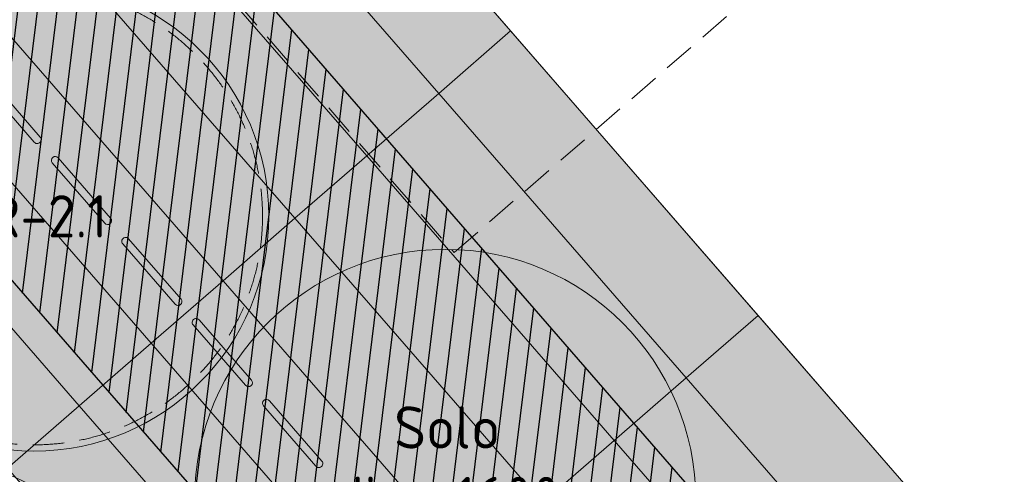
# Model space of a CAD drawing. Header units: millimetres. Extents: x 102382 to 164490, y 45733 to 103316.
# Tile 164 of 183: x 143725 to 146867, y 76654 to 78106. Entities that reach past the tile are written whole.
import ezdxf

# ---------------------------------------------------------------- set-up
doc = ezdxf.new("R2010")
doc.units = ezdxf.units.MM
doc.linetypes.add('ACAD_ISO03W100', pattern=[30, 12, -18])
doc.linetypes.add('Hidden 100.00_ 50.00', pattern=[150, 100, -50])
doc.layers.get('0').update_dxf_attribs({"true_color": 0x000000})
doc.layers.add('_SA-KUJA', color=1, linetype='Continuous', true_color=0xff0000)
doc.layers.add('_SA-KUJA_hatch', color=7, linetype='Continuous', true_color=0xffd9d9)
for name, color, linetype, lineweight, true_color in [('_SA-LAGI', 7, 'Continuous', 9, 0x5b5b5b), ('_SA-LAGI_tekst', 7, 'Continuous', 0, 0x7f4f3f), ('_SA-PORAND', 7, 'Continuous', 9, 0x5b5b5b), ('_SA-PORAND_hatch', 254, 'Continuous', 9, 0xbebebe), ('_SA-TREPP_tekst', 7, 'Continuous', 0, 0x000000), ('_SA-VALGUSTUS', 20, 'Continuous', 13, 0xff3f00)]:
    doc.layers.add(name, color=color, linetype=linetype, lineweight=lineweight, true_color=true_color)
doc.styles.add('DIN Pro Light-Light', font='txt')
doc.styles.add('DIN Pro Medium-Medium', font='txt')

# ---------------------------------------------------------------- blocks, each defined once
blk = doc.blocks.new('VR-2.1')
at = {"color": 0, "linetype": 'ByBlock', "lineweight": -2}
blk.add_circle((0, 0), 750, dxfattribs=at)
at = {"color": 0, "linetype": 'Hidden 100.00_ 50.00', "lineweight": -2}
blk.add_circle((0, 0), 730, dxfattribs=at)
at = {"color": 0, "linetype": 'ByBlock', "lineweight": -2, "insert": (-265.2, 67.1), "char_height": 135, "width": 1330.82, "attachment_point": 1, "style": 'DIN Pro Medium-Medium'}
blk.add_mtext('VR-2.1', dxfattribs=at)
blk = doc.blocks.new('Ecophon Solo diam.1600')
at = {"linetype": 'ACAD_ISO03W100', "lineweight": 0}
blk.add_line((-800, 0), (800, 0), dxfattribs=at)
blk.add_circle((0, 0), 800)
at = {"layer": '_SA-LAGI_tekst', "insert": (6.3, 298.9), "char_height": 135, "width": 1947.016, "attachment_point": 2, "rotation": 359.963, "style": 'DIN Pro Light-Light'}
blk.add_mtext('{\\fDIN Pro;Solo }\\P{\\fDIN Pro;diam.1600}\\P\\P', dxfattribs=at)
blk = doc.blocks.new('Ecophon Solo diam.1200')
blk.add_circle((0, 0), 600)
at = {"layer": '_SA-LAGI_tekst', "insert": (13.3, 298.9), "char_height": 135, "width": 1947.016, "attachment_point": 2, "rotation": 359.963, "style": 'DIN Pro Light-Light'}
blk.add_mtext('{\\fDIN Pro;Solo }\\P{\\fDIN Pro;diam.1200}\\P', dxfattribs=at)

msp = doc.modelspace()

# ---------------------------------------------------------------- hatches: boundary and pattern name
at = {"layer": '_SA-KUJA_hatch'}
h = msp.add_hatch(dxfattribs=at)
h.set_pattern_fill('Hatch1', color=256, scale=500, angle=83, style=0, pattern_type=2)
h.set_pattern_definition([(83, (0, 0), (-62.034134, 7.616834), [])])
h.paths.add_polyline_path([(148088, 74053.2), (143246.3, 79623), (145544.4, 81620.6), (144449.8, 82259.2), (141553.4, 79741.3), (147182.4, 73265.9)], flags=0)
at = {"layer": '_SA-PORAND_hatch', "true_color": 0xdcdcdc}
for points in [[(145291.2, 78070.1), (144501.3, 78978.7), (144271.9, 78779.3), (145061.8, 77870.6)], [(145061.8, 77870.6), (144271.9, 78779.3), (144042.5, 78579.8), (144832.3, 77671.2)], [(144832.3, 77671.2), (144042.5, 78579.8), (143813, 78380.4), (144602.9, 77471.7)], [(144373.5, 77272.3), (143583.6, 78181), (143354.2, 77981.5), (144144.1, 77072.9)], [(143914.6, 76873.4), (143124.7, 77782.1), (142895.3, 77582.6), (143685.2, 76674)], [(145392.8, 76563.1), (144602.9, 77471.7), (144373.5, 77272.3), (145163.4, 76363.6)], [(144704.5, 75964.7), (143914.6, 76873.4), (143685.2, 76674), (144475.1, 75765.3)]]:
    msp.add_hatch(color=254, dxfattribs=at).paths.add_polyline_path(points, flags=0)
at = {"layer": '_SA-PORAND_hatch', "true_color": 0xebebeb}
for points in [[(144602.9, 77471.7), (143813, 78380.4), (143583.6, 78181), (144373.5, 77272.3)], [(145163.4, 76363.6), (144373.5, 77272.3), (144144.1, 77072.9), (144933.9, 76164.2)], [(146641.6, 76053.3), (145851.7, 76962), (145622.2, 76762.5), (146412.1, 75853.8)], [(146412.1, 75853.8), (145622.2, 76762.5), (145392.8, 76563.1), (146182.7, 75654.4)]]:
    msp.add_hatch(color=7, dxfattribs=at).paths.add_polyline_path(points, flags=0)
at = {"layer": '_SA-PORAND_hatch', "true_color": 0xfafafa}
for points in [[(146081.1, 77161.4), (145291.2, 78070.1), (145061.8, 77870.6), (145851.7, 76962)], [(144144.1, 77072.9), (143354.2, 77981.5), (143124.7, 77782.1), (143914.6, 76873.4)], [(145851.7, 76962), (145061.8, 77870.6), (144832.3, 77671.2), (145622.2, 76762.5)], [(145622.2, 76762.5), (144832.3, 77671.2), (144602.9, 77471.7), (145392.8, 76563.1)], [(146871, 76252.7), (146081.1, 77161.4), (145851.7, 76962), (146641.6, 76053.3)], [(144933.9, 76164.2), (144144.1, 77072.9), (143914.6, 76873.4), (144704.5, 75964.7)]]:
    msp.add_hatch(color=7, dxfattribs=at).paths.add_polyline_path(points, flags=0)
at = {"layer": '_SA-PORAND_hatch'}
for points in [[(143771.1, 77714.5), (143771.3, 77714.3), (143771.5, 77714.1), (143771.7, 77713.9), (143771.9, 77713.7), (143772.1, 77713.5), (143772.3, 77713.3), (143772.5, 77713.1), (143772.8, 77712.9), (143773, 77712.7), (143773.2, 77712.6), (143773.5, 77712.4), (143773.7, 77712.2), (143774, 77712.1), (143774.3, 77711.9), (143774.5, 77711.8), (143774.8, 77711.6), (143775.1, 77711.5), (143775.4, 77711.3), (143775.6, 77711.2), (143775.9, 77711.1), (143776.2, 77711), (143776.5, 77710.9), (143776.8, 77710.8), (143777.1, 77710.7), (143777.4, 77710.6), (143777.8, 77710.5), (143778.1, 77710.5), (143778.4, 77710.4), (143778.7, 77710.3), (143779, 77710.3), (143779.4, 77710.3), (143779.7, 77710.2), (143780, 77710.2), (143780.3, 77710.2), (143780.6, 77710.2), (143781, 77710.2), (143781.3, 77710.2), (143781.6, 77710.2), (143781.9, 77710.3), (143782.2, 77710.3), (143782.6, 77710.4), (143782.9, 77710.4), (143783.2, 77710.5), (143783.5, 77710.6), (143783.8, 77710.6), (143784.1, 77710.7), (143784.4, 77710.8), (143784.7, 77710.9), (143785, 77711), (143785.3, 77711.1), (143785.6, 77711.3), (143785.8, 77711.4), (143786.1, 77711.5), (143786.4, 77711.6), (143786.6, 77711.8), (143786.9, 77711.9), (143787.1, 77712.1), (143787.4, 77712.2), (143787.6, 77712.4), (143787.9, 77712.6), (143788.1, 77712.7), (143788.3, 77712.9), (143788.5, 77713.1), (143788.7, 77713.3), (143789, 77713.5), (143789.2, 77713.6), (143789.4, 77713.8), (143789.6, 77714), (143789.8, 77714.3), (143790, 77714.5), (143790.1, 77714.7), (143790.3, 77714.9), (143790.5, 77715.2), (143790.7, 77715.4), (143790.9, 77715.6), (143791, 77715.9), (143791.2, 77716.1), (143791.3, 77716.4), (143791.5, 77716.7), (143791.6, 77717), (143791.8, 77717.2), (143791.9, 77717.5), (143792, 77717.8), (143792.2, 77718.1), (143792.3, 77718.4), (143792.4, 77718.7), (143792.5, 77719), (143792.6, 77719.3), (143792.7, 77719.6), (143792.7, 77719.9), (143792.8, 77720.2), (143792.9, 77720.5), (143792.9, 77720.9), (143793, 77721.2), (143793, 77721.5), (143793, 77721.8), (143793, 77722.2), (143793, 77722.5), (143793, 77722.8), (143793, 77723.1), (143793, 77723.4), (143793, 77723.8), (143793, 77724.1), (143792.9, 77724.4), (143792.9, 77724.7), (143792.8, 77725), (143792.8, 77725.3), (143792.7, 77725.7), (143792.6, 77726), (143792.5, 77726.3), (143792.4, 77726.6), (143792.3, 77726.9), (143792.2, 77727.1), (143792.1, 77727.4), (143792, 77727.7), (143791.9, 77728), (143791.7, 77728.3), (143791.6, 77728.5), (143791.5, 77728.8), (143791.3, 77729.1), (143791.2, 77729.3), (143791, 77729.5), (143790.8, 77729.8), (143790.7, 77730), (143790.5, 77730.3), (143790.3, 77730.5), (143790.2, 77730.7), (143790, 77730.9), (143622.7, 77923.4), (143622.5, 77923.6), (143622.3, 77923.8), (143622.1, 77924), (143621.9, 77924.2), (143621.7, 77924.4), (143621.5, 77924.6), (143621.3, 77924.7), (143621, 77924.9), (143620.8, 77925.1), (143620.6, 77925.3), (143620.3, 77925.5), (143620.1, 77925.6), (143619.8, 77925.8), (143619.5, 77926), (143619.3, 77926.1), (143619, 77926.3), (143618.7, 77926.4), (143618.4, 77926.5), (143618.2, 77926.7), (143617.9, 77926.8), (143617.6, 77926.9), (143617.3, 77927), (143617, 77927.1), (143616.7, 77927.2), (143616.4, 77927.3), (143616, 77927.3), (143615.7, 77927.4), (143615.4, 77927.5), (143615.1, 77927.5), (143614.8, 77927.6), (143614.4, 77927.6), (143614.1, 77927.6), (143613.8, 77927.6), (143613.5, 77927.7), (143613.2, 77927.7), (143612.8, 77927.6), (143612.5, 77927.6), (143612.2, 77927.6), (143611.9, 77927.6), (143611.6, 77927.5), (143611.2, 77927.5), (143610.9, 77927.4), (143610.6, 77927.4), (143610.3, 77927.3), (143610, 77927.2), (143609.7, 77927.1), (143609.4, 77927), (143609.1, 77926.9), (143608.8, 77926.8), (143608.5, 77926.7), (143608.2, 77926.6), (143608, 77926.5), (143607.7, 77926.3), (143607.4, 77926.2), (143607.2, 77926.1), (143606.9, 77925.9), (143606.7, 77925.8), (143606.4, 77925.6), (143606.2, 77925.5), (143605.9, 77925.3), (143605.7, 77925.1), (143605.5, 77924.9), (143605.3, 77924.8), (143605.1, 77924.6), (143604.8, 77924.4), (143604.6, 77924.2), (143604.4, 77924), (143604.2, 77923.8), (143604, 77923.6), (143603.8, 77923.4), (143603.7, 77923.2), (143603.5, 77922.9), (143603.3, 77922.7), (143603.1, 77922.5), (143602.9, 77922.2), (143602.8, 77922), (143602.6, 77921.7), (143602.5, 77921.4), (143602.3, 77921.2), (143602.2, 77920.9), (143602, 77920.6), (143601.9, 77920.3), (143601.8, 77920.1), (143601.6, 77919.8), (143601.5, 77919.5), (143601.4, 77919.2), (143601.3, 77918.9), (143601.2, 77918.6), (143601.1, 77918.3), (143601.1, 77917.9), (143601, 77917.6), (143600.9, 77917.3), (143600.9, 77917), (143600.8, 77916.7), (143600.8, 77916.3), (143600.8, 77916), (143600.8, 77915.7), (143600.8, 77915.4), (143600.8, 77915.1), (143600.8, 77914.7), (143600.8, 77914.4), (143600.8, 77914.1), (143600.8, 77913.8), (143600.9, 77913.5), (143600.9, 77913.1), (143601, 77912.8), (143601, 77912.5), (143601.1, 77912.2), (143601.2, 77911.9), (143601.3, 77911.6), (143601.4, 77911.3), (143601.5, 77911), (143601.6, 77910.7), (143601.7, 77910.4), (143601.8, 77910.1), (143601.9, 77909.9), (143602.1, 77909.6), (143602.2, 77909.3), (143602.3, 77909.1), (143602.5, 77908.8), (143602.6, 77908.6), (143602.8, 77908.3), (143603, 77908.1), (143603.1, 77907.8), (143603.3, 77907.6), (143603.5, 77907.4), (143603.6, 77907.2), (143603.8, 77907)], [(143995.9, 77456), (143996, 77455.8), (143996.2, 77455.5), (143996.4, 77455.3), (143996.6, 77455.1), (143996.8, 77454.9), (143997.1, 77454.8), (143997.3, 77454.6), (143997.5, 77454.4), (143997.7, 77454.2), (143998, 77454), (143998.2, 77453.8), (143998.5, 77453.7), (143998.7, 77453.5), (143999, 77453.4), (143999.3, 77453.2), (143999.5, 77453.1), (143999.8, 77452.9), (144000.1, 77452.8), (144000.4, 77452.7), (144000.7, 77452.5), (144001, 77452.4), (144001.3, 77452.3), (144001.6, 77452.2), (144001.9, 77452.1), (144002.2, 77452.1), (144002.5, 77452), (144002.8, 77451.9), (144003.1, 77451.8), (144003.5, 77451.8), (144003.8, 77451.8), (144004.1, 77451.7), (144004.4, 77451.7), (144004.7, 77451.7), (144005.1, 77451.7), (144005.4, 77451.7), (144005.7, 77451.7), (144006, 77451.7), (144006.4, 77451.7), (144006.7, 77451.7), (144007, 77451.8), (144007.3, 77451.8), (144007.6, 77451.9), (144007.9, 77451.9), (144008.2, 77452), (144008.6, 77452.1), (144008.9, 77452.2), (144009.2, 77452.3), (144009.4, 77452.4), (144009.7, 77452.5), (144010, 77452.6), (144010.3, 77452.7), (144010.6, 77452.8), (144010.9, 77453), (144011.1, 77453.1), (144011.4, 77453.2), (144011.6, 77453.4), (144011.9, 77453.5), (144012.1, 77453.7), (144012.4, 77453.9), (144012.6, 77454), (144012.8, 77454.2), (144013.1, 77454.4), (144013.3, 77454.5), (144013.5, 77454.7), (144013.7, 77454.9), (144013.9, 77455.1), (144014.1, 77455.3), (144014.3, 77455.5), (144014.5, 77455.7), (144014.7, 77455.9), (144014.9, 77456.1), (144015.1, 77456.4), (144015.3, 77456.6), (144015.4, 77456.9), (144015.6, 77457.1), (144015.8, 77457.3), (144015.9, 77457.6), (144016.1, 77457.9), (144016.2, 77458.1), (144016.4, 77458.4), (144016.5, 77458.7), (144016.7, 77459), (144016.8, 77459.3), (144016.9, 77459.5), (144017, 77459.8), (144017.1, 77460.1), (144017.2, 77460.4), (144017.3, 77460.8), (144017.4, 77461.1), (144017.5, 77461.4), (144017.5, 77461.7), (144017.6, 77462), (144017.7, 77462.3), (144017.7, 77462.6), (144017.7, 77463), (144017.8, 77463.3), (144017.8, 77463.6), (144017.8, 77463.9), (144017.8, 77464.3), (144017.8, 77464.6), (144017.8, 77464.9), (144017.7, 77465.2), (144017.7, 77465.5), (144017.7, 77465.9), (144017.6, 77466.2), (144017.6, 77466.5), (144017.5, 77466.8), (144017.4, 77467.1), (144017.4, 77467.4), (144017.3, 77467.7), (144017.2, 77468), (144017.1, 77468.3), (144017, 77468.6), (144016.9, 77468.9), (144016.7, 77469.2), (144016.6, 77469.4), (144016.5, 77469.7), (144016.4, 77470), (144016.2, 77470.3), (144016.1, 77470.5), (144015.9, 77470.8), (144015.8, 77471), (144015.6, 77471.2), (144015.4, 77471.5), (144015.3, 77471.7), (144015.1, 77471.9), (144014.9, 77472.2), (144014.7, 77472.4), (143847.4, 77664.8), (143847.2, 77665), (143847.1, 77665.2), (143846.9, 77665.4), (143846.7, 77665.6), (143846.4, 77665.8), (143846.2, 77666), (143846, 77666.2), (143845.8, 77666.4), (143845.5, 77666.6), (143845.3, 77666.8), (143845.1, 77666.9), (143844.8, 77667.1), (143844.6, 77667.3), (143844.3, 77667.4), (143844, 77667.6), (143843.8, 77667.7), (143843.5, 77667.8), (143843.2, 77668), (143842.9, 77668.1), (143842.6, 77668.2), (143842.3, 77668.3), (143842, 77668.4), (143841.7, 77668.5), (143841.4, 77668.6), (143841.1, 77668.7), (143840.8, 77668.8), (143840.5, 77668.9), (143840.2, 77668.9), (143839.8, 77669), (143839.5, 77669), (143839.2, 77669.1), (143838.9, 77669.1), (143838.5, 77669.1), (143838.2, 77669.1), (143837.9, 77669.1), (143837.6, 77669.1), (143837.3, 77669.1), (143836.9, 77669.1), (143836.6, 77669), (143836.3, 77669), (143836, 77668.9), (143835.7, 77668.9), (143835.4, 77668.8), (143835, 77668.8), (143834.7, 77668.7), (143834.4, 77668.6), (143834.1, 77668.5), (143833.8, 77668.4), (143833.6, 77668.3), (143833.3, 77668.2), (143833, 77668.1), (143832.7, 77667.9), (143832.4, 77667.8), (143832.2, 77667.7), (143831.9, 77667.5), (143831.7, 77667.4), (143831.4, 77667.2), (143831.2, 77667.1), (143830.9, 77666.9), (143830.7, 77666.7), (143830.5, 77666.6), (143830.2, 77666.4), (143830, 77666.2), (143829.8, 77666), (143829.6, 77665.9), (143829.4, 77665.7), (143829.2, 77665.5), (143829, 77665.3), (143828.8, 77665.1), (143828.6, 77664.8), (143828.4, 77664.6), (143828.2, 77664.4), (143828, 77664.2), (143827.9, 77663.9), (143827.7, 77663.7), (143827.5, 77663.4), (143827.4, 77663.2), (143827.2, 77662.9), (143827, 77662.6), (143826.9, 77662.4), (143826.8, 77662.1), (143826.6, 77661.8), (143826.5, 77661.5), (143826.4, 77661.2), (143826.3, 77660.9), (143826.2, 77660.6), (143826.1, 77660.3), (143826, 77660), (143825.9, 77659.7), (143825.8, 77659.4), (143825.7, 77659.1), (143825.7, 77658.8), (143825.6, 77658.4), (143825.6, 77658.1), (143825.6, 77657.8), (143825.5, 77657.5), (143825.5, 77657.2), (143825.5, 77656.8), (143825.5, 77656.5), (143825.5, 77656.2), (143825.5, 77655.9), (143825.5, 77655.5), (143825.6, 77655.2), (143825.6, 77654.9), (143825.7, 77654.6), (143825.7, 77654.3), (143825.8, 77654), (143825.9, 77653.7), (143825.9, 77653.4), (143826, 77653.1), (143826.1, 77652.8), (143826.2, 77652.5), (143826.3, 77652.2), (143826.4, 77651.9), (143826.5, 77651.6), (143826.7, 77651.3), (143826.8, 77651.1), (143826.9, 77650.8), (143827.1, 77650.5), (143827.2, 77650.3), (143827.4, 77650), (143827.5, 77649.8), (143827.7, 77649.5), (143827.9, 77649.3), (143828, 77649.1), (143828.2, 77648.8), (143828.4, 77648.6), (143828.6, 77648.4)], [(144220.6, 77197.4), (144220.8, 77197.2), (144221, 77197), (144221.2, 77196.8), (144221.4, 77196.6), (144221.6, 77196.4), (144221.8, 77196.2), (144222, 77196), (144222.3, 77195.8), (144222.5, 77195.7), (144222.7, 77195.5), (144223, 77195.3), (144223.2, 77195.1), (144223.5, 77195), (144223.7, 77194.8), (144224, 77194.7), (144224.3, 77194.5), (144224.6, 77194.4), (144224.8, 77194.2), (144225.1, 77194.1), (144225.4, 77194), (144225.7, 77193.9), (144226, 77193.8), (144226.3, 77193.7), (144226.6, 77193.6), (144226.9, 77193.5), (144227.3, 77193.4), (144227.6, 77193.4), (144227.9, 77193.3), (144228.2, 77193.3), (144228.5, 77193.2), (144228.8, 77193.2), (144229.2, 77193.1), (144229.5, 77193.1), (144229.8, 77193.1), (144230.1, 77193.1), (144230.5, 77193.1), (144230.8, 77193.1), (144231.1, 77193.2), (144231.4, 77193.2), (144231.7, 77193.2), (144232.1, 77193.3), (144232.4, 77193.3), (144232.7, 77193.4), (144233, 77193.5), (144233.3, 77193.6), (144233.6, 77193.6), (144233.9, 77193.7), (144234.2, 77193.8), (144234.5, 77193.9), (144234.8, 77194), (144235.1, 77194.2), (144235.3, 77194.3), (144235.6, 77194.4), (144235.9, 77194.6), (144236.1, 77194.7), (144236.4, 77194.9), (144236.6, 77195), (144236.9, 77195.2), (144237.1, 77195.3), (144237.4, 77195.5), (144237.6, 77195.7), (144237.8, 77195.8), (144238, 77196), (144238.2, 77196.2), (144238.4, 77196.4), (144238.7, 77196.6), (144238.9, 77196.8), (144239.1, 77197), (144239.3, 77197.2), (144239.4, 77197.4), (144239.6, 77197.6), (144239.8, 77197.8), (144240, 77198.1), (144240.2, 77198.3), (144240.4, 77198.6), (144240.5, 77198.8), (144240.7, 77199.1), (144240.8, 77199.3), (144241, 77199.6), (144241.1, 77199.9), (144241.3, 77200.1), (144241.4, 77200.4), (144241.5, 77200.7), (144241.7, 77201), (144241.8, 77201.3), (144241.9, 77201.6), (144242, 77201.9), (144242.1, 77202.2), (144242.2, 77202.5), (144242.2, 77202.8), (144242.3, 77203.1), (144242.4, 77203.5), (144242.4, 77203.8), (144242.4, 77204.1), (144242.5, 77204.4), (144242.5, 77204.7), (144242.5, 77205.1), (144242.5, 77205.4), (144242.5, 77205.7), (144242.5, 77206), (144242.5, 77206.4), (144242.5, 77206.7), (144242.5, 77207), (144242.4, 77207.3), (144242.4, 77207.6), (144242.3, 77208), (144242.3, 77208.3), (144242.2, 77208.6), (144242.1, 77208.9), (144242, 77209.2), (144241.9, 77209.5), (144241.8, 77209.8), (144241.7, 77210.1), (144241.6, 77210.3), (144241.5, 77210.6), (144241.4, 77210.9), (144241.2, 77211.2), (144241.1, 77211.4), (144241, 77211.7), (144240.8, 77212), (144240.7, 77212.2), (144240.5, 77212.5), (144240.3, 77212.7), (144240.2, 77212.9), (144240, 77213.2), (144239.8, 77213.4), (144239.7, 77213.6), (144239.5, 77213.8), (144072.2, 77406.3), (144072, 77406.5), (144071.8, 77406.7), (144071.6, 77406.9), (144071.4, 77407.1), (144071.2, 77407.3), (144071, 77407.5), (144070.8, 77407.7), (144070.5, 77407.9), (144070.3, 77408), (144070.1, 77408.2), (144069.8, 77408.4), (144069.6, 77408.6), (144069.3, 77408.7), (144069, 77408.9), (144068.8, 77409), (144068.5, 77409.2), (144068.2, 77409.3), (144067.9, 77409.4), (144067.7, 77409.6), (144067.4, 77409.7), (144067.1, 77409.8), (144066.8, 77409.9), (144066.5, 77410), (144066.2, 77410.1), (144065.8, 77410.2), (144065.5, 77410.3), (144065.2, 77410.3), (144064.9, 77410.4), (144064.6, 77410.4), (144064.3, 77410.5), (144063.9, 77410.5), (144063.6, 77410.5), (144063.3, 77410.6), (144063, 77410.6), (144062.6, 77410.6), (144062.3, 77410.6), (144062, 77410.5), (144061.7, 77410.5), (144061.4, 77410.5), (144061, 77410.5), (144060.7, 77410.4), (144060.4, 77410.4), (144060.1, 77410.3), (144059.8, 77410.2), (144059.5, 77410.1), (144059.2, 77410.1), (144058.9, 77410), (144058.6, 77409.9), (144058.3, 77409.8), (144058, 77409.6), (144057.7, 77409.5), (144057.5, 77409.4), (144057.2, 77409.3), (144056.9, 77409.1), (144056.7, 77409), (144056.4, 77408.8), (144056.1, 77408.7), (144055.9, 77408.5), (144055.7, 77408.4), (144055.4, 77408.2), (144055.2, 77408), (144055, 77407.9), (144054.8, 77407.7), (144054.5, 77407.5), (144054.3, 77407.3), (144054.1, 77407.1), (144053.9, 77406.9), (144053.7, 77406.7), (144053.5, 77406.5), (144053.3, 77406.3), (144053.2, 77406.1), (144053, 77405.9), (144052.8, 77405.6), (144052.6, 77405.4), (144052.4, 77405.1), (144052.3, 77404.9), (144052.1, 77404.6), (144051.9, 77404.4), (144051.8, 77404.1), (144051.6, 77403.8), (144051.5, 77403.5), (144051.4, 77403.3), (144051.2, 77403), (144051.1, 77402.7), (144051, 77402.4), (144050.9, 77402.1), (144050.8, 77401.8), (144050.7, 77401.5), (144050.6, 77401.2), (144050.6, 77400.9), (144050.5, 77400.5), (144050.4, 77400.2), (144050.4, 77399.9), (144050.3, 77399.6), (144050.3, 77399.3), (144050.3, 77398.9), (144050.3, 77398.6), (144050.2, 77398.3), (144050.2, 77398), (144050.3, 77397.6), (144050.3, 77397.3), (144050.3, 77397), (144050.3, 77396.7), (144050.4, 77396.4), (144050.4, 77396.1), (144050.5, 77395.7), (144050.5, 77395.4), (144050.6, 77395.1), (144050.7, 77394.8), (144050.8, 77394.5), (144050.9, 77394.2), (144051, 77393.9), (144051.1, 77393.6), (144051.2, 77393.3), (144051.3, 77393.1), (144051.4, 77392.8), (144051.6, 77392.5), (144051.7, 77392.2), (144051.8, 77392), (144052, 77391.7), (144052.1, 77391.5), (144052.3, 77391.2), (144052.4, 77391), (144052.6, 77390.8), (144052.8, 77390.5), (144053, 77390.3), (144053.1, 77390.1), (144053.3, 77389.9)], [(144278.1, 77131.3), (144277.9, 77131.5), (144277.7, 77131.8), (144277.5, 77132), (144277.4, 77132.2), (144277.2, 77132.4), (144277, 77132.7), (144276.9, 77132.9), (144276.7, 77133.2), (144276.6, 77133.4), (144276.4, 77133.7), (144276.3, 77134), (144276.2, 77134.2), (144276, 77134.5), (144275.9, 77134.8), (144275.8, 77135.1), (144275.7, 77135.4), (144275.6, 77135.7), (144275.5, 77136), (144275.4, 77136.3), (144275.3, 77136.6), (144275.3, 77136.9), (144275.2, 77137.2), (144275.2, 77137.5), (144275.1, 77137.8), (144275.1, 77138.1), (144275, 77138.5), (144275, 77138.8), (144275, 77139.1), (144275, 77139.4), (144275, 77139.8), (144275, 77140.1), (144275, 77140.4), (144275.1, 77140.7), (144275.1, 77141), (144275.1, 77141.4), (144275.2, 77141.7), (144275.2, 77142), (144275.3, 77142.3), (144275.4, 77142.6), (144275.5, 77142.9), (144275.6, 77143.2), (144275.7, 77143.5), (144275.8, 77143.8), (144275.9, 77144.1), (144276, 77144.4), (144276.1, 77144.7), (144276.3, 77145), (144276.4, 77145.3), (144276.5, 77145.6), (144276.7, 77145.8), (144276.9, 77146.1), (144277, 77146.3), (144277.2, 77146.6), (144277.4, 77146.8), (144277.5, 77147.1), (144277.7, 77147.3), (144277.9, 77147.5), (144278.1, 77147.8), (144278.3, 77148), (144278.5, 77148.2), (144278.7, 77148.4), (144278.9, 77148.6), (144279.1, 77148.8), (144279.3, 77149), (144279.5, 77149.1), (144279.7, 77149.3), (144279.9, 77149.5), (144280.2, 77149.7), (144280.4, 77149.8), (144280.6, 77150), (144280.9, 77150.1), (144281.1, 77150.3), (144281.4, 77150.4), (144281.7, 77150.6), (144281.9, 77150.7), (144282.2, 77150.9), (144282.5, 77151), (144282.8, 77151.1), (144283.1, 77151.2), (144283.3, 77151.3), (144283.6, 77151.4), (144283.9, 77151.5), (144284.2, 77151.6), (144284.5, 77151.7), (144284.9, 77151.7), (144285.2, 77151.8), (144285.5, 77151.9), (144285.8, 77151.9), (144286.1, 77152), (144286.4, 77152), (144286.8, 77152), (144287.1, 77152), (144287.4, 77152), (144287.7, 77152), (144288, 77152), (144288.4, 77152), (144288.7, 77152), (144289, 77151.9), (144289.3, 77151.9), (144289.6, 77151.8), (144290, 77151.8), (144290.3, 77151.7), (144290.6, 77151.6), (144290.9, 77151.6), (144291.2, 77151.5), (144291.5, 77151.4), (144291.8, 77151.3), (144292.1, 77151.1), (144292.4, 77151), (144292.7, 77150.9), (144293, 77150.8), (144293.2, 77150.6), (144293.5, 77150.5), (144293.8, 77150.3), (144294, 77150.2), (144294.3, 77150), (144294.6, 77149.8), (144294.8, 77149.7), (144295, 77149.5), (144295.3, 77149.3), (144295.5, 77149.1), (144295.7, 77148.9), (144295.9, 77148.7), (144296.2, 77148.5), (144296.4, 77148.3), (144296.6, 77148.1), (144296.7, 77147.9), (144296.9, 77147.7), (144464.2, 76955.3), (144464.4, 76955.1), (144464.6, 76954.8), (144464.8, 76954.6), (144464.9, 76954.4), (144465.1, 76954.2), (144465.2, 76953.9), (144465.4, 76953.7), (144465.6, 76953.4), (144465.7, 76953.2), (144465.8, 76952.9), (144466, 76952.6), (144466.1, 76952.4), (144466.2, 76952.1), (144466.4, 76951.8), (144466.5, 76951.5), (144466.6, 76951.2), (144466.7, 76950.9), (144466.8, 76950.6), (144466.9, 76950.3), (144466.9, 76950), (144467, 76949.7), (144467.1, 76949.4), (144467.1, 76949.1), (144467.2, 76948.8), (144467.2, 76948.5), (144467.2, 76948.1), (144467.3, 76947.8), (144467.3, 76947.5), (144467.3, 76947.2), (144467.3, 76946.9), (144467.3, 76946.5), (144467.3, 76946.2), (144467.2, 76945.9), (144467.2, 76945.6), (144467.2, 76945.2), (144467.1, 76944.9), (144467, 76944.6), (144467, 76944.3), (144466.9, 76944), (144466.8, 76943.7), (144466.7, 76943.4), (144466.6, 76943.1), (144466.5, 76942.8), (144466.4, 76942.5), (144466.3, 76942.2), (144466.2, 76941.9), (144466, 76941.6), (144465.9, 76941.3), (144465.7, 76941.1), (144465.6, 76940.8), (144465.4, 76940.5), (144465.3, 76940.3), (144465.1, 76940), (144464.9, 76939.8), (144464.8, 76939.5), (144464.6, 76939.3), (144464.4, 76939.1), (144464.2, 76938.8), (144464, 76938.6), (144463.8, 76938.4), (144463.6, 76938.2), (144463.4, 76938), (144463.2, 76937.8), (144463, 76937.6), (144462.8, 76937.5), (144462.6, 76937.3), (144462.3, 76937.1), (144462.1, 76936.9), (144461.9, 76936.8), (144461.6, 76936.6), (144461.4, 76936.5), (144461.1, 76936.3), (144460.9, 76936.2), (144460.6, 76936), (144460.3, 76935.9), (144460.1, 76935.8), (144459.8, 76935.6), (144459.5, 76935.5), (144459.2, 76935.4), (144458.9, 76935.3), (144458.6, 76935.2), (144458.3, 76935.1), (144458, 76935), (144457.7, 76934.9), (144457.4, 76934.9), (144457.1, 76934.8), (144456.8, 76934.7), (144456.5, 76934.7), (144456.2, 76934.7), (144455.9, 76934.6), (144455.5, 76934.6), (144455.2, 76934.6), (144454.9, 76934.6), (144454.6, 76934.6), (144454.2, 76934.6), (144453.9, 76934.6), (144453.6, 76934.6), (144453.3, 76934.7), (144453, 76934.7), (144452.6, 76934.8), (144452.3, 76934.8), (144452, 76934.9), (144451.7, 76935), (144451.4, 76935.1), (144451.1, 76935.1), (144450.8, 76935.2), (144450.5, 76935.3), (144450.2, 76935.5), (144449.9, 76935.6), (144449.6, 76935.7), (144449.3, 76935.8), (144449, 76936), (144448.8, 76936.1), (144448.5, 76936.3), (144448.2, 76936.4), (144448, 76936.6), (144447.7, 76936.8), (144447.5, 76936.9), (144447.2, 76937.1), (144447, 76937.3), (144446.8, 76937.5), (144446.6, 76937.7), (144446.3, 76937.9), (144446.1, 76938.1), (144445.9, 76938.3), (144445.7, 76938.5), (144445.5, 76938.7), (144445.4, 76938.9)], [(144670.1, 76680.3), (144670.3, 76680.1), (144670.5, 76679.9), (144670.7, 76679.7), (144670.9, 76679.5), (144671.1, 76679.3), (144671.3, 76679.1), (144671.5, 76678.9), (144671.8, 76678.8), (144672, 76678.6), (144672.2, 76678.4), (144672.5, 76678.2), (144672.7, 76678.1), (144673, 76677.9), (144673.2, 76677.7), (144673.5, 76677.6), (144673.8, 76677.4), (144674.1, 76677.3), (144674.3, 76677.2), (144674.6, 76677), (144674.9, 76676.9), (144675.2, 76676.8), (144675.5, 76676.7), (144675.8, 76676.6), (144676.1, 76676.5), (144676.4, 76676.4), (144676.7, 76676.4), (144677.1, 76676.3), (144677.4, 76676.2), (144677.7, 76676.2), (144678, 76676.1), (144678.3, 76676.1), (144678.7, 76676.1), (144679, 76676), (144679.3, 76676), (144679.6, 76676), (144680, 76676), (144680.3, 76676.1), (144680.6, 76676.1), (144680.9, 76676.1), (144681.2, 76676.2), (144681.6, 76676.2), (144681.9, 76676.3), (144682.2, 76676.3), (144682.5, 76676.4), (144682.8, 76676.5), (144683.1, 76676.6), (144683.4, 76676.6), (144683.7, 76676.7), (144684, 76676.9), (144684.3, 76677), (144684.5, 76677.1), (144684.8, 76677.2), (144685.1, 76677.3), (144685.4, 76677.5), (144685.6, 76677.6), (144685.9, 76677.8), (144686.1, 76677.9), (144686.4, 76678.1), (144686.6, 76678.2), (144686.9, 76678.4), (144687.1, 76678.6), (144687.3, 76678.7), (144687.5, 76678.9), (144687.7, 76679.1), (144687.9, 76679.3), (144688.1, 76679.5), (144688.4, 76679.7), (144688.6, 76679.9), (144688.7, 76680.1), (144688.9, 76680.3), (144689.1, 76680.5), (144689.3, 76680.8), (144689.5, 76681), (144689.7, 76681.2), (144689.8, 76681.5), (144690, 76681.7), (144690.2, 76682), (144690.3, 76682.2), (144690.5, 76682.5), (144690.6, 76682.8), (144690.8, 76683.1), (144690.9, 76683.3), (144691, 76683.6), (144691.2, 76683.9), (144691.3, 76684.2), (144691.4, 76684.5), (144691.5, 76684.8), (144691.6, 76685.1), (144691.6, 76685.4), (144691.7, 76685.7), (144691.8, 76686.1), (144691.8, 76686.4), (144691.9, 76686.7), (144691.9, 76687), (144692, 76687.3), (144692, 76687.7), (144692, 76688), (144692, 76688.3), (144692, 76688.6), (144692, 76689), (144692, 76689.3), (144692, 76689.6), (144692, 76689.9), (144691.9, 76690.2), (144691.9, 76690.6), (144691.8, 76690.9), (144691.8, 76691.2), (144691.7, 76691.5), (144691.6, 76691.8), (144691.5, 76692.1), (144691.4, 76692.4), (144691.3, 76692.7), (144691.2, 76693), (144691.1, 76693.3), (144691, 76693.5), (144690.9, 76693.8), (144690.7, 76694.1), (144690.6, 76694.4), (144690.5, 76694.6), (144690.3, 76694.9), (144690.2, 76695.1), (144690, 76695.4), (144689.8, 76695.6), (144689.7, 76695.9), (144689.5, 76696.1), (144689.3, 76696.3), (144689.1, 76696.5), (144689, 76696.7), (144521.7, 76889.2), (144521.5, 76889.4), (144521.3, 76889.6), (144521.1, 76889.8), (144520.9, 76890), (144520.7, 76890.2), (144520.5, 76890.4), (144520.3, 76890.6), (144520, 76890.8), (144519.8, 76890.9), (144519.6, 76891.1), (144519.3, 76891.3), (144519.1, 76891.5), (144518.8, 76891.6), (144518.5, 76891.8), (144518.3, 76891.9), (144518, 76892.1), (144517.7, 76892.2), (144517.4, 76892.4), (144517.1, 76892.5), (144516.9, 76892.6), (144516.6, 76892.7), (144516.3, 76892.8), (144516, 76892.9), (144515.6, 76893), (144515.3, 76893.1), (144515, 76893.2), (144514.7, 76893.2), (144514.4, 76893.3), (144514.1, 76893.4), (144513.8, 76893.4), (144513.4, 76893.4), (144513.1, 76893.5), (144512.8, 76893.5), (144512.5, 76893.5), (144512.1, 76893.5), (144511.8, 76893.5), (144511.5, 76893.5), (144511.2, 76893.4), (144510.9, 76893.4), (144510.5, 76893.4), (144510.2, 76893.3), (144509.9, 76893.3), (144509.6, 76893.2), (144509.3, 76893.1), (144509, 76893.1), (144508.7, 76893), (144508.4, 76892.9), (144508.1, 76892.8), (144507.8, 76892.7), (144507.5, 76892.6), (144507.2, 76892.4), (144507, 76892.3), (144506.7, 76892.2), (144506.4, 76892), (144506.2, 76891.9), (144505.9, 76891.8), (144505.6, 76891.6), (144505.4, 76891.4), (144505.2, 76891.3), (144504.9, 76891.1), (144504.7, 76890.9), (144504.5, 76890.8), (144504.3, 76890.6), (144504, 76890.4), (144503.8, 76890.2), (144503.6, 76890), (144503.4, 76889.8), (144503.2, 76889.6), (144503, 76889.4), (144502.8, 76889.2), (144502.6, 76889), (144502.5, 76888.8), (144502.3, 76888.5), (144502.1, 76888.3), (144501.9, 76888.1), (144501.8, 76887.8), (144501.6, 76887.5), (144501.4, 76887.3), (144501.3, 76887), (144501.1, 76886.7), (144501, 76886.5), (144500.9, 76886.2), (144500.7, 76885.9), (144500.6, 76885.6), (144500.5, 76885.3), (144500.4, 76885), (144500.3, 76884.7), (144500.2, 76884.4), (144500.1, 76884.1), (144500.1, 76883.8), (144500, 76883.5), (144499.9, 76883.1), (144499.9, 76882.8), (144499.8, 76882.5), (144499.8, 76882.2), (144499.8, 76881.9), (144499.8, 76881.5), (144499.7, 76881.2), (144499.7, 76880.9), (144499.7, 76880.6), (144499.8, 76880.2), (144499.8, 76879.9), (144499.8, 76879.6), (144499.9, 76879.3), (144499.9, 76879), (144500, 76878.7), (144500, 76878.3), (144500.1, 76878), (144500.2, 76877.7), (144500.3, 76877.4), (144500.4, 76877.1), (144500.5, 76876.8), (144500.6, 76876.5), (144500.7, 76876.3), (144500.8, 76876), (144500.9, 76875.7), (144501, 76875.4), (144501.2, 76875.2), (144501.3, 76874.9), (144501.5, 76874.6), (144501.6, 76874.4), (144501.8, 76874.1), (144501.9, 76873.9), (144502.1, 76873.7), (144502.3, 76873.4), (144502.5, 76873.2), (144502.6, 76873), (144502.8, 76872.8)]]:
    msp.add_hatch(color=256, dxfattribs=at).paths.add_polyline_path(points, flags=0)

# ---------------------------------------------------------------- linework, layer by layer
at = {"layer": '_SA-KUJA', "color": 1, "true_color": 0xff0000}
msp.add_lwpolyline([(148088, 74053.2), (143246.3, 79623), (145544.4, 81620.6), (144449.8, 82259.2), (141553.4, 79741.3), (147182.4, 73265.9)], close=True, dxfattribs=at)
at = {"layer": '_SA-LAGI'}
msp.add_lwpolyline([(141129.7, 69886), (147552.3, 75469), (138360.9, 86042.5), (134155.4, 82386.8), (132007.2, 80532.6), (122900, 72615.8), (122910, 67510), (123110, 67510), (123110, 67400), (127185, 67402.2), (127185, 67510), (127605, 67510), (127605.4, 67402.4), (132880, 67405.2), (138807.2, 72557.6), (138879.4, 72474.6), (138971.3, 72369)], close=True, dxfattribs=at)
at = {"layer": '_SA-PORAND'}
for points in [[(141129.7, 69886), (147552.3, 75469), (138360.9, 86042.5), (134557.1, 82736), (134347.2, 82977.5), (133123.3, 81901), (133333.3, 81659.5), (133091.6, 81449.7), (132881.8, 81691.1), (122910, 73035.2), (122910, 67510), (123110, 67510), (123111.2, 67400), (127234.9, 67400.9), (127234.9, 67508.8), (127654.9, 67508.8), (127655.3, 67401.2), (132880, 67405.2), (138807.2, 72557.6)], [(145291.2, 78070.1), (144501.3, 78978.7), (144271.9, 78779.3), (145061.8, 77870.6)], [(145061.8, 77870.6), (144271.9, 78779.3), (144042.5, 78579.8), (144832.3, 77671.2)], [(144832.3, 77671.2), (144042.5, 78579.8), (143813, 78380.4), (144602.9, 77471.7)], [(144602.9, 77471.7), (143813, 78380.4), (143583.6, 78181), (144373.5, 77272.3)], [(144373.5, 77272.3), (143583.6, 78181), (143354.2, 77981.5), (144144.1, 77072.9)], [(146081.1, 77161.4), (145291.2, 78070.1), (145061.8, 77870.6), (145851.7, 76962)], [(144144.1, 77072.9), (143354.2, 77981.5), (143124.7, 77782.1), (143914.6, 76873.4)], [(145851.7, 76962), (145061.8, 77870.6), (144832.3, 77671.2), (145622.2, 76762.5)], [(143914.6, 76873.4), (143124.7, 77782.1), (142895.3, 77582.6), (143685.2, 76674)], [(145622.2, 76762.5), (144832.3, 77671.2), (144602.9, 77471.7), (145392.8, 76563.1)], [(145392.8, 76563.1), (144602.9, 77471.7), (144373.5, 77272.3), (145163.4, 76363.6)], [(145163.4, 76363.6), (144373.5, 77272.3), (144144.1, 77072.9), (144933.9, 76164.2)], [(146871, 76252.7), (146081.1, 77161.4), (145851.7, 76962), (146641.6, 76053.3)], [(144933.9, 76164.2), (144144.1, 77072.9), (143914.6, 76873.4), (144704.5, 75964.7)], [(146641.6, 76053.3), (145851.7, 76962), (145622.2, 76762.5), (146412.1, 75853.8)], [(144704.5, 75964.7), (143914.6, 76873.4), (143685.2, 76674), (144475.1, 75765.3)], [(146412.1, 75853.8), (145622.2, 76762.5), (145392.8, 76563.1), (146182.7, 75654.4)]]:
    msp.add_lwpolyline(points, close=True, dxfattribs=at)
for points in [[(143771.1, 77714.5, 1), (143790, 77730.9), (143622.7, 77923.4, 1), (143603.8, 77907)], [(143995.9, 77456, 1), (144014.7, 77472.4), (143847.4, 77664.8, 1), (143828.6, 77648.4)], [(144220.6, 77197.4, 1), (144239.5, 77213.8), (144072.2, 77406.3, 1), (144053.3, 77389.9)], [(144278.1, 77131.3, -1), (144296.9, 77147.7), (144464.2, 76955.3, -1), (144445.4, 76938.9)], [(144670.1, 76680.3, 1), (144689, 76696.7), (144521.7, 76889.2, 1), (144502.8, 76872.8)]]:
    msp.add_lwpolyline(points, format="xyb", close=True, dxfattribs=at)
at = {"layer": '_SA-TREPP_tekst', "color": 1, "linetype": 'Hidden 100.00_ 50.00', "true_color": 0xff0000}
msp.add_lwpolyline([(145111, 77362.2), (147950.1, 79823.2), (145781.3, 82325.2), (142942.2, 79864.2)], close=True, dxfattribs=at)

# ---------------------------------------------------------------- block references
at = {"layer": '_SA-LAGI'}
for name, p in [('Ecophon Solo diam.1600', (145082.5, 76572.5)), ('Ecophon Solo diam.1200', (143475, 76092))]:
    msp.add_blockref(name, p, dxfattribs=at)
at = {"layer": '_SA-VALGUSTUS'}
msp.add_blockref('VR-2.1', (143769.6, 77478.4), dxfattribs=at)

doc.saveas('drawing.dxf')
